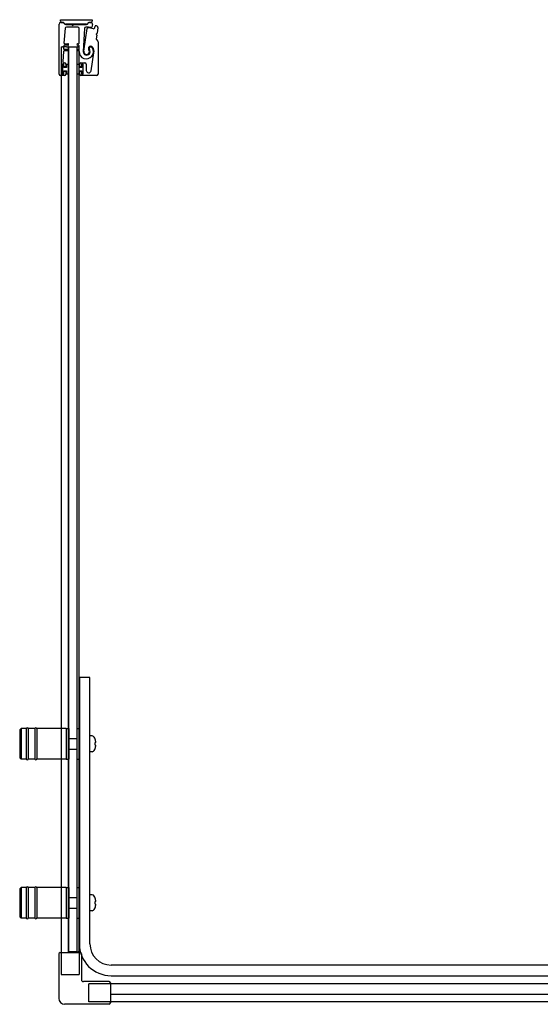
# Model space of a CAD drawing. Header units: millimetres. Extents: x 3985.54 to 3986.55, y 3522.17 to 3522.91.
# Tile 1 of 2: x 3985.54 to 3985.93, y 3522.17 to 3522.91. Entities that reach past the tile are written whole.
import ezdxf

# ---------------------------------------------------------------- set-up
doc = ezdxf.new("R2010")
doc.units = ezdxf.units.MM
doc.layers.add('SANINDUSA', color=3, linetype='Continuous')

msp = doc.modelspace()

# ---------------------------------------------------------------- linework, layer by layer
at = {"layer": 'SANINDUSA'}
for p, q in [((3985.56751, 3522.87056), (3985.56751, 3522.90831)), ((3985.56851, 3522.91163), (3985.59244, 3522.91163)), ((3985.56851, 3522.91063), (3985.56851, 3522.91163)), ((3985.56876, 3522.90956), (3985.57023, 3522.90956)), ((3985.57023, 3522.90963), (3985.56951, 3522.90963)), ((3985.57093, 3522.90926), (3985.57183, 3522.90836)), ((3985.57196, 3522.90513), (3985.57117, 3522.89403)), ((3985.57209, 3522.90835), (3985.57118, 3522.90924)), ((3985.57254, 3522.90806), (3985.57675, 3522.90806)), ((3985.58813, 3522.90816), (3985.57255, 3522.90816)), ((3985.58164, 3522.90606), (3985.57296, 3522.90606)), ((3985.57693, 3522.90799), (3985.57741, 3522.90751)), ((3985.57812, 3522.90751), (3985.5786, 3522.90799)), ((3985.57877, 3522.90806), (3985.58813, 3522.90806)), ((3985.58264, 3522.894), (3985.58264, 3522.90506)), ((3985.58661, 3522.90503), (3985.5857, 3522.88764)), ((3985.58622, 3522.88781), (3985.58875, 3522.90504)), ((3985.5895, 3522.90924), (3985.58859, 3522.90834)), ((3985.58883, 3522.90835), (3985.58975, 3522.90927)), ((3985.59046, 3522.90956), (3985.59045, 3522.90956)), ((3985.59045, 3522.90956), (3985.59145, 3522.90956)), ((3985.59144, 3522.90963), (3985.59046, 3522.90963)), ((3985.59268, 3522.90805), (3985.59225, 3522.90607)), ((3985.59244, 3522.91163), (3985.59244, 3522.91063)), ((3985.59433, 3522.90551), (3985.59471, 3522.90675)), ((3985.59672, 3522.90572), (3985.59611, 3522.90142)), ((3985.5959, 3522.89993), (3985.5955, 3522.89708)), ((3985.59557, 3522.90052), (3985.59584, 3522.90016)), ((3985.59599, 3522.90122), (3985.59563, 3522.90094)), ((3985.56898, 3522.89102), (3985.56898, 3522.20741)), ((3985.56898, 3522.89102), (3985.56998, 3522.89102)), ((3985.57318, 3522.89102), (3985.56998, 3522.89102)), ((3985.57102, 3522.89183), (3985.57087, 3522.88983)), ((3985.57406, 3522.8923), (3985.57151, 3522.8923)), ((3985.57167, 3522.8935), (3985.57406, 3522.8935)), ((3985.57318, 3522.89102), (3985.57418, 3522.89102)), ((3985.57448, 3522.89102), (3985.57418, 3522.89102)), ((3985.57448, 3522.20802), (3985.57448, 3522.89102)), ((3985.57448, 3522.89102), (3985.58104, 3522.89102)), ((3985.57476, 3522.20802), (3985.57476, 3522.89102)), ((3985.57476, 3522.89102), (3985.58076, 3522.89102)), ((3985.58076, 3522.89102), (3985.58076, 3522.20802)), ((3985.58104, 3522.20802), (3985.58104, 3522.89102)), ((3985.58138, 3522.89102), (3985.58104, 3522.89102)), ((3985.58138, 3522.89102), (3985.58188, 3522.89102)), ((3985.58146, 3522.8935), (3985.58214, 3522.8935)), ((3985.58214, 3522.8923), (3985.58146, 3522.8923)), ((3985.58223, 3522.89102), (3985.58188, 3522.89102)), ((3985.58223, 3522.89102), (3985.58253, 3522.89102)), ((3985.58253, 3522.20802), (3985.58253, 3522.89102)), ((3985.58264, 3522.8898), (3985.58264, 3522.8918)), ((3985.59564, 3522.89666), (3985.59655, 3522.89575)), ((3985.59684, 3522.89504), (3985.59684, 3522.87056)), ((3985.57072, 3522.88763), (3985.57019, 3522.88013)), ((3985.57406, 3522.8881), (3985.57122, 3522.8881)), ((3985.57137, 3522.8893), (3985.57406, 3522.8893)), ((3985.58146, 3522.8893), (3985.58214, 3522.8893)), ((3985.58215, 3522.8881), (3985.58146, 3522.8881)), ((3985.59165, 3522.8731), (3985.59378, 3522.88656)), ((3985.56981, 3522.87776), (3985.56981, 3522.87086)), ((3985.57096, 3522.87781), (3985.56996, 3522.87781)), ((3985.56996, 3522.87781), (3985.56996, 3522.87081)), ((3985.57081, 3522.87806), (3985.57011, 3522.87806)), ((3985.57096, 3522.87556), (3985.57096, 3522.87781)), ((3985.57296, 3522.87556), (3985.57096, 3522.87556)), ((3985.57111, 3522.87626), (3985.57111, 3522.87776)), ((3985.57118, 3522.87906), (3985.57151, 3522.87906)), ((3985.57221, 3522.87596), (3985.57141, 3522.87596)), ((3985.57251, 3522.87806), (3985.57251, 3522.87626)), ((3985.57476, 3522.87781), (3985.57296, 3522.87781)), ((3985.57296, 3522.87781), (3985.57296, 3522.87556)), ((3985.57476, 3522.87081), (3985.57476, 3522.87781)), ((3985.58076, 3522.87781), (3985.58076, 3522.87081)), ((3985.58256, 3522.87781), (3985.58076, 3522.87781)), ((3985.58256, 3522.87556), (3985.58256, 3522.87781)), ((3985.58456, 3522.87556), (3985.58256, 3522.87556)), ((3985.58301, 3522.87626), (3985.58301, 3522.87806)), ((3985.58411, 3522.87596), (3985.58331, 3522.87596)), ((3985.58401, 3522.87906), (3985.58701, 3522.87906)), ((3985.58441, 3522.87776), (3985.58441, 3522.87626)), ((3985.58556, 3522.87781), (3985.58456, 3522.87781)), ((3985.58456, 3522.87781), (3985.58456, 3522.87556)), ((3985.58541, 3522.87806), (3985.58471, 3522.87806)), ((3985.58556, 3522.87081), (3985.58556, 3522.87781)), ((3985.58571, 3522.87086), (3985.58571, 3522.87776)), ((3985.58801, 3522.87806), (3985.58801, 3522.87339)), ((3985.57151, 3522.86956), (3985.56851, 3522.86956)), ((3985.56996, 3522.87081), (3985.57096, 3522.87081)), ((3985.57011, 3522.87056), (3985.57081, 3522.87056)), ((3985.57096, 3522.87306), (3985.57296, 3522.87306)), ((3985.57096, 3522.87081), (3985.57096, 3522.87306)), ((3985.57111, 3522.87086), (3985.57111, 3522.87236)), ((3985.57141, 3522.87266), (3985.57221, 3522.87266)), ((3985.57251, 3522.87236), (3985.57251, 3522.87056)), ((3985.57296, 3522.87306), (3985.57296, 3522.87081)), ((3985.57296, 3522.87081), (3985.57476, 3522.87081)), ((3985.58076, 3522.87081), (3985.58256, 3522.87081)), ((3985.58256, 3522.87081), (3985.58256, 3522.87306)), ((3985.58256, 3522.87306), (3985.58456, 3522.87306)), ((3985.58301, 3522.87056), (3985.58301, 3522.87236)), ((3985.58331, 3522.87266), (3985.58411, 3522.87266)), ((3985.59584, 3522.86956), (3985.58401, 3522.86956)), ((3985.58441, 3522.87236), (3985.58441, 3522.87086)), ((3985.58456, 3522.87306), (3985.58456, 3522.87081)), ((3985.58456, 3522.87081), (3985.58556, 3522.87081)), ((3985.58471, 3522.87056), (3985.58541, 3522.87056)), ((3985.58276, 3522.41502), (3985.58276, 3522.21402)), ((3985.59076, 3522.41502), (3985.58276, 3522.41502)), ((3985.59076, 3522.21402), (3985.59076, 3522.41502)), ((3985.53776, 3522.37552), (3985.53876, 3522.37652)), ((3985.53776, 3522.37552), (3985.53776, 3522.35452)), ((3985.53876, 3522.37652), (3985.53876, 3522.35352)), ((3985.54276, 3522.37652), (3985.53876, 3522.37652)), ((3985.54276, 3522.37652), (3985.54276, 3522.35352)), ((3985.54426, 3522.37652), (3985.54426, 3522.35352)), ((3985.54926, 3522.37652), (3985.54426, 3522.37652)), ((3985.54926, 3522.37652), (3985.54926, 3522.35352)), ((3985.55076, 3522.37652), (3985.55076, 3522.35352)), ((3985.57276, 3522.37652), (3985.55076, 3522.37652)), ((3985.57276, 3522.37652), (3985.57276, 3522.35352)), ((3985.57276, 3522.37652), (3985.57276, 3522.35352)), ((3985.57276, 3522.37652), (3985.57476, 3522.37652)), ((3985.57476, 3522.37652), (3985.57476, 3522.35352)), ((3985.58076, 3522.37652), (3985.58076, 3522.35352)), ((3985.58076, 3522.37652), (3985.58276, 3522.37652)), ((3985.59239, 3522.37097), (3985.59076, 3522.37102)), ((3985.57506, 3522.36902), (3985.58076, 3522.36902)), ((3985.59475, 3522.36847), (3985.59471, 3522.36844)), ((3985.59526, 3522.36602), (3985.59471, 3522.36602)), ((3985.59471, 3522.36402), (3985.59526, 3522.36402)), ((3985.57506, 3522.36102), (3985.58076, 3522.36102)), ((3985.59239, 3522.35908), (3985.59076, 3522.35902)), ((3985.59471, 3522.36161), (3985.59475, 3522.36157)), ((3985.53776, 3522.35452), (3985.53876, 3522.35352)), ((3985.54276, 3522.35352), (3985.53876, 3522.35352)), ((3985.54926, 3522.35352), (3985.54426, 3522.35352)), ((3985.57276, 3522.35352), (3985.55076, 3522.35352)), ((3985.57276, 3522.35352), (3985.57476, 3522.35352)), ((3985.58076, 3522.35352), (3985.58276, 3522.35352)), ((3985.53776, 3522.25552), (3985.53876, 3522.25652)), ((3985.53776, 3522.25552), (3985.53776, 3522.23452)), ((3985.53876, 3522.25652), (3985.53876, 3522.23352)), ((3985.54276, 3522.25652), (3985.53876, 3522.25652)), ((3985.54276, 3522.25652), (3985.54276, 3522.23352)), ((3985.54426, 3522.25652), (3985.54426, 3522.23352)), ((3985.54926, 3522.25652), (3985.54426, 3522.25652)), ((3985.54926, 3522.25652), (3985.54926, 3522.23352)), ((3985.55076, 3522.25652), (3985.55076, 3522.23352)), ((3985.57276, 3522.25652), (3985.55076, 3522.25652)), ((3985.57276, 3522.25652), (3985.57276, 3522.23352)), ((3985.57276, 3522.25652), (3985.57276, 3522.23352)), ((3985.57276, 3522.25652), (3985.57476, 3522.25652)), ((3985.57476, 3522.25652), (3985.57476, 3522.23352)), ((3985.58076, 3522.25652), (3985.58076, 3522.23352)), ((3985.58076, 3522.25652), (3985.58276, 3522.25652)), ((3985.59239, 3522.25097), (3985.59076, 3522.25102)), ((3985.57506, 3522.24902), (3985.58076, 3522.24902)), ((3985.59475, 3522.24847), (3985.59471, 3522.24844)), ((3985.59526, 3522.24602), (3985.59471, 3522.24602)), ((3985.59471, 3522.24402), (3985.59526, 3522.24402)), ((3985.57506, 3522.24102), (3985.58076, 3522.24102)), ((3985.59239, 3522.23908), (3985.59076, 3522.23902)), ((3985.59471, 3522.24161), (3985.59475, 3522.24157)), ((3985.53776, 3522.23452), (3985.53876, 3522.23352)), ((3985.54276, 3522.23352), (3985.53876, 3522.23352)), ((3985.54926, 3522.23352), (3985.54426, 3522.23352)), ((3985.57276, 3522.23352), (3985.55076, 3522.23352)), ((3985.57276, 3522.23352), (3985.57476, 3522.23352)), ((3985.58076, 3522.23352), (3985.58276, 3522.23352)), ((3985.56718, 3522.20641), (3985.56718, 3522.17291)), ((3985.56818, 3522.20741), (3985.58333, 3522.20741)), ((3985.58104, 3522.20802), (3985.57448, 3522.20802)), ((3985.57449, 3522.20741), (3985.57449, 3522.20802)), ((3985.58076, 3522.20802), (3985.57476, 3522.20802)), ((3985.58138, 3522.20802), (3985.58104, 3522.20802)), ((3985.58138, 3522.20802), (3985.58188, 3522.20802)), ((3985.58223, 3522.20802), (3985.58188, 3522.20802)), ((3985.58223, 3522.20802), (3985.58253, 3522.20802)), ((3985.58253, 3522.20802), (3985.58253, 3522.20741)), ((3985.58433, 3522.20641), (3985.58433, 3522.18706)), ((3986.48464, 3522.19802), (3985.60676, 3522.19802)), ((3985.60518, 3522.18556), (3985.58583, 3522.18556)), ((3985.60618, 3522.18456), (3985.60618, 3522.16941)), ((3985.81464, 3522.18376), (3985.60618, 3522.18376)), ((3985.60676, 3522.19002), (3986.48464, 3522.19002)), ((3986.52464, 3522.18376), (3985.61464, 3522.18376)), ((3985.81464, 3522.17572), (3985.60618, 3522.17572)), ((3986.52464, 3522.17021), (3985.60618, 3522.17021)), ((3986.52464, 3522.17571), (3985.61464, 3522.17571)), ((3985.60518, 3522.16841), (3985.57168, 3522.16841))]:
    msp.add_line(p, q, dxfattribs=at)
at = {"layer": 'SANINDUSA', "ltscale": 10}
for p, q in [((3985.56898, 3522.20741), (3985.56898, 3522.19102)), ((3985.58253, 3522.20741), (3985.58253, 3522.19102)), ((3985.56898, 3522.19102), (3985.58253, 3522.19102)), ((3985.5898, 3522.17021), (3985.5898, 3522.18376)), ((3985.60618, 3522.18376), (3985.5898, 3522.18376)), ((3985.60618, 3522.17021), (3985.5898, 3522.17021))]:
    msp.add_line(p, q, dxfattribs=at)
at = {"layer": 'SANINDUSA'}
for centre, radius, start, end in [((3985.56876, 3522.90831), 0.00125, 90, 180), ((3985.56951, 3522.91063), 0.001, 180, 270), ((3985.57023, 3522.90828), 0.00135, 45.4448, 90), ((3985.57022, 3522.90856), 0.001, 44.9107, 89.4659), ((3985.57254, 3522.90906), 0.001, 224.9107, 270), ((3985.57296, 3522.90506), 0.001, 90, 175.94302), ((3985.57255, 3522.90881), 0.00065, 225.4448, 270), ((3985.57675, 3522.90781), 0.00025, 45, 90), ((3985.57776, 3522.90786), 0.0005, 225, 315), ((3985.57877, 3522.90781), 0.00025, 90, 135), ((3985.58164, 3522.90506), 0.001, 0, 90), ((3985.58761, 3522.90498), 0.001, 92.24985, 177), ((3985.58829, 3522.88751), 0.01849, 79.46815, 92.24985), ((3985.58813, 3522.90906), 0.001, 270, 315), ((3985.58813, 3522.90881), 0.00065, 270, 314.38239), ((3985.58925, 3522.90497), 0.0005, 86.87429, 171.62444), ((3985.58829, 3522.88751), 0.01799, 74.46815, 86.87429), ((3985.59046, 3522.90828), 0.00135, 90, 135), ((3985.59046, 3522.90856), 0.001, 90, 135), ((3985.59144, 3522.91063), 0.001, 270, 0), ((3985.59145, 3522.90831), 0.00125, 347.95912, 90), ((3985.59176, 3522.90617), 0.0005, 259.46815, 347.95912), ((3985.59338, 3522.9058), 0.001, 254.46815, 342.95912), ((3985.59519, 3522.9066), 0.0005, 70.1363, 162.95912), ((3985.58829, 3522.88751), 0.02081, 67.95837, 70.1363), ((3985.59573, 3522.90586), 0.001, 352, 67.95837), ((3985.59581, 3522.9007), 0.0003, 127, 217), ((3985.5956, 3522.89997), 0.0003, 352, 37), ((3985.59581, 3522.90146), 0.0003, 307, 352), ((3985.57137, 3522.8898), 0.0005, 175.94302, 270), ((3985.57151, 3522.8918), 0.0005, 90, 175.94302), ((3985.57167, 3522.894), 0.0005, 175.94302, 270), ((3985.57406, 3522.8929), 0.0006, 270, 90), ((3985.58146, 3522.8929), 0.0006, 90, 270), ((3985.58214, 3522.894), 0.0005, 270, 0), ((3985.58214, 3522.8918), 0.0005, 0, 90), ((3985.58214, 3522.8898), 0.0005, 270, 0), ((3985.58802, 3522.88743), 0.00537, 178.37906, 34.62628), ((3985.59135, 3522.88988), 0.00177, 34.46929, 217.81512), ((3985.59141, 3522.88977), 0.00125, 34.62628, 216.02172), ((3985.58787, 3522.88749), 0.00598, 351.00614, 34.46929), ((3985.596, 3522.89701), 0.0005, 172, 225), ((3985.59584, 3522.89504), 0.001, 0, 45), ((3985.57122, 3522.8876), 0.0005, 90, 175.94302), ((3985.57406, 3522.8887), 0.0006, 270, 90), ((3985.58146, 3522.8887), 0.0006, 90, 270), ((3985.58215, 3522.8876), 0.0005, 358.37906, 90), ((3985.58829, 3522.88751), 0.0026, 177, 36.02172), ((3985.58829, 3522.88751), 0.0021, 171.62444, 37.81512), ((3985.57011, 3522.87776), 0.0003, 90, 180), ((3985.57118, 3522.88006), 0.001, 175.94302, 270), ((3985.57081, 3522.87776), 0.0003, 0, 90), ((3985.57141, 3522.87626), 0.0003, 180, 270), ((3985.57151, 3522.87806), 0.001, 0, 90), ((3985.57221, 3522.87626), 0.0003, 270, 0), ((3985.58401, 3522.87806), 0.001, 90, 180), ((3985.58331, 3522.87626), 0.0003, 180, 270), ((3985.58411, 3522.87626), 0.0003, 270, 0), ((3985.58471, 3522.87776), 0.0003, 90, 180), ((3985.58541, 3522.87776), 0.0003, 0, 90), ((3985.58701, 3522.87806), 0.001, 0, 90), ((3985.56851, 3522.87056), 0.001, 180, 270), ((3985.57011, 3522.87086), 0.0003, 180, 270), ((3985.57081, 3522.87086), 0.0003, 270, 0), ((3985.57141, 3522.87236), 0.0003, 90, 180), ((3985.57151, 3522.87056), 0.001, 270, 0), ((3985.57221, 3522.87236), 0.0003, 0, 90), ((3985.58331, 3522.87236), 0.0003, 90, 180), ((3985.58401, 3522.87056), 0.001, 180, 270), ((3985.58411, 3522.87236), 0.0003, 0, 90), ((3985.58471, 3522.87086), 0.0003, 180, 270), ((3985.58541, 3522.87086), 0.0003, 270, 0), ((3985.58984, 3522.87339), 0.00183, 180, 351.00614), ((3985.59584, 3522.87056), 0.001, 270, 0), ((3985.54351, 3522.37627), 0.00075, 0, 180), ((3985.55001, 3522.37627), 0.00075, 0, 180), ((3985.59232, 3522.36897), 0.002, 29.54044, 88), ((3985.58536, 3522.36502), 0.01, 20.1818, 29.54044), ((3985.57506, 3522.36872), 0.0003, 90, 180), ((3985.58536, 3522.36502), 0.00995, 5.76818, 20.08396), ((3985.58536, 3522.36502), 0.00995, 339.91604, 354.23182), ((3985.57506, 3522.36132), 0.0003, 180, 270), ((3985.59232, 3522.36108), 0.002, 272, 330.45956), ((3985.58536, 3522.36502), 0.01, 330.45956, 339.8182), ((3985.54351, 3522.35377), 0.00075, 180, 0), ((3985.55001, 3522.35377), 0.00075, 180, 0), ((3985.54351, 3522.25627), 0.00075, 0, 180), ((3985.55001, 3522.25627), 0.00075, 0, 180), ((3985.59232, 3522.24897), 0.002, 29.54044, 88), ((3985.57506, 3522.24872), 0.0003, 90, 180), ((3985.58536, 3522.24502), 0.01, 20.1818, 29.54044), ((3985.58536, 3522.24502), 0.00995, 5.76818, 20.08396), ((3985.58536, 3522.24502), 0.00995, 339.91604, 354.23182), ((3985.57506, 3522.24132), 0.0003, 180, 270), ((3985.59232, 3522.24108), 0.002, 272, 330.45956), ((3985.58536, 3522.24502), 0.01, 330.45956, 339.8182), ((3985.54351, 3522.23377), 0.00075, 180, 0), ((3985.55001, 3522.23377), 0.00075, 180, 0), ((3985.60676, 3522.21402), 0.024, 180, 270), ((3985.60676, 3522.21402), 0.016, 180, 270), ((3985.56818, 3522.20641), 0.001, 90, 180), ((3985.58333, 3522.20641), 0.001, 0, 90), ((3985.58583, 3522.18706), 0.0015, 180, 270), ((3985.60518, 3522.18456), 0.001, 0, 90), ((3985.57168, 3522.17291), 0.0045, 180, 270), ((3985.60518, 3522.16941), 0.001, 270, 0)]:
    msp.add_arc(centre, radius, start, end, dxfattribs=at)
for centre in [(3985.58738, 3522.36502), (3985.58738, 3522.24502)]:
    msp.add_ellipse(centre, major_axis=(0, -0.00947), ratio=0.778226, start_param=1.465014, end_param=1.676579, dxfattribs=at)

doc.saveas('drawing.dxf')
